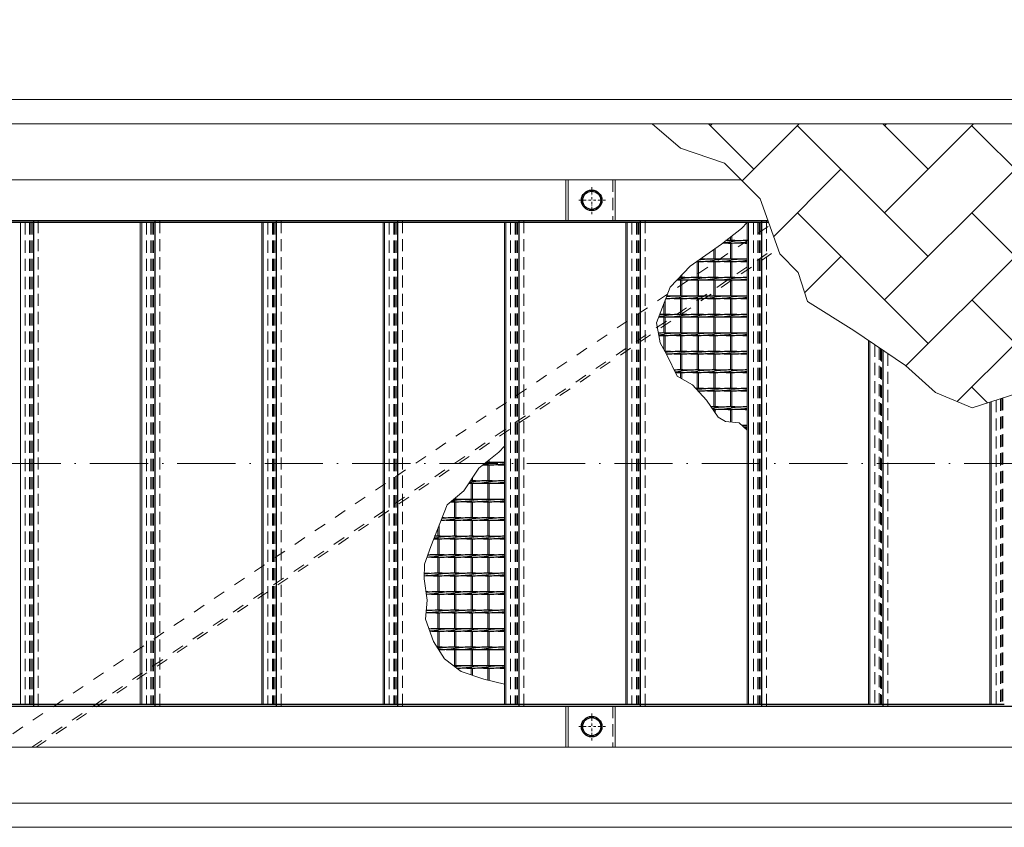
# Model space of a CAD drawing. Header units: millimetres. Extents: x -6178 to 46156, y -8419 to 8560.
# Tile 38 of 256: x 2901 to 4929, y -2755 to -1091. Entities that reach past the tile are written whole.
import ezdxf

# ---------------------------------------------------------------- set-up
doc = ezdxf.new("R2010")
doc.units = ezdxf.units.MM
for name, pattern in [('ACAD_ISO02W100', [15, 12, -3]), ('ACAD_ISO10W100', [18, 12, -3, 0, -3]), ('DASHDOT', [1, 0.5, -0.25, 0, -0.25]), ('HIDDEN', [0.375, 0.25, -0.125]), ('JIS_02_1.0', [2, 1, -1])]:
    doc.linetypes.add(name, pattern=pattern)
for name, color, linetype, lineweight in [('Aussteifung', 7, 'ACAD_ISO02W100', 15), ('Betonfundamente', 7, 'Continuous', 18), ('Geländer', 7, 'Continuous', 25), ('Pflaster-Gehweg', 7, 'Continuous', 15), ('Stufen&Podest', 7, 'Continuous', 9), ('Tragegurt', 7, 'Continuous', 20)]:
    doc.layers.add(name, color=color, linetype=linetype, lineweight=lineweight)
doc.layers.add('Beschriftung', color=7, linetype='Continuous')
doc.styles.add('LBB3.5M1000', font='isocp.shx', dxfattribs={"height": 3.5})

msp = doc.modelspace()

# ---------------------------------------------------------------- hatches: boundary and pattern name
at = {"layer": 'Pflaster-Gehweg'}
h = msp.add_hatch(dxfattribs=at)
h.set_pattern_fill('AR-HBONE', color=256, scale=1.25, style=0)
h.set_pattern_definition([(45, (-183543.58, 16471.67), (2e-14, 179.60512), [381, -127]), (135, (-183453.78, 16561.47), (2e-14, 179.60512), [381, -127])])
h.paths.add_polyline_path([(5307.55895, -1351.17273), (5282.2968, -1440.5187), (5228.94056, -1532.93442), (5228.94056, -1609.49922), (5208.85288, -1653.69406), (5143.41606, -1739.78949), (5078.64669, -1785.17315), (5018.55155, -1817.87598), (4978.48821, -1853.24857), (4863.37545, -1890.84846), (4787.92247, -1858.81307), (4725.8242, -1803.41832), (4619.43367, -1731.44922), (4523.80304, -1671.70866), (4505.01852, -1611.96793), (4466.60573, -1573.55514), (4426.46486, -1460.05608), (4353.05085, -1386.64207), (4262.16657, -1355.31554), (4203.84314, -1305.40053), (5313.38872, -1305.40053)], flags=0)

# ---------------------------------------------------------------- linework, layer by layer
at = {"linetype": 'ACAD_ISO10W100', "lineweight": 18, "ltscale": 10}
msp.add_line((7127.74035, -2005.40053), (-5297.4259, -2005.40053), dxfattribs=at)
at = {"layer": 'Aussteifung', "linetype": 'JIS_02_1.0', "lineweight": 18, "ltscale": 25}
for p, q in [((2845.19306, -2590.40053), (4445.91403, -1515.04898)), ((2925.88998, -2590.40053), (4461.4061, -1558.85308)), ((2934.85631, -2590.40053), (4463.12744, -1563.72021))]:
    msp.add_line(p, q, dxfattribs=at)
at = {"layer": 'Aussteifung'}
msp.add_line((2845.19306, -2590.40053), (2934.85631, -2590.40053), dxfattribs=at)
at = {"layer": 'Betonfundamente', "linetype": 'HIDDEN', "lineweight": 9, "ltscale": 100}
for p, q in [((2912.38052, -1508.40053), (2912.38052, -2502.40053)), ((2921.47304, -1508.40053), (2921.47304, -2502.40053)), ((2924.07112, -1508.40053), (2924.07112, -2502.40053)), ((2926.38052, -1508.40053), (2926.38052, -2502.40053)), ((2939.38052, -1505.40053), (2939.38052, -2505.40053)), ((3162.38052, -1508.40053), (3162.38052, -2502.40053)), ((3171.47304, -1508.40053), (3171.47304, -2502.40053)), ((3174.07112, -1508.40053), (3174.07112, -2502.40053)), ((3176.38052, -1508.40053), (3176.38052, -2502.40053)), ((3189.38052, -1505.40053), (3189.38052, -2505.40053)), ((3412.38052, -1508.40053), (3412.38052, -2502.40053)), ((3421.47304, -1508.40053), (3421.47304, -2502.40053)), ((3424.07112, -1508.40053), (3424.07112, -2502.40053)), ((3426.38052, -1508.40053), (3426.38052, -2502.40053)), ((3439.38052, -1505.40053), (3439.38052, -2505.40053)), ((3662.38052, -1508.40053), (3662.38052, -2502.40053)), ((3671.47304, -1508.40053), (3671.47304, -2502.40053)), ((3674.07112, -1508.40053), (3674.07112, -2502.40053)), ((3676.38052, -1508.40053), (3676.38052, -2502.40053)), ((3689.38052, -1505.40053), (3689.38052, -2505.40053)), ((3912.38052, -1508.40053), (3912.38052, -2502.40053)), ((3921.47304, -1508.40053), (3921.47304, -2502.40053)), ((3924.07112, -1508.40053), (3924.07112, -2502.40053)), ((3926.38052, -1508.40053), (3926.38052, -2502.40053)), ((3939.38052, -1505.40053), (3939.38052, -2505.40053)), ((4162.38052, -1508.40053), (4162.38052, -2502.40053)), ((4171.47304, -1508.40053), (4171.47304, -2502.40053)), ((4174.07112, -1508.40053), (4174.07112, -2502.40053)), ((4176.38052, -1508.40053), (4176.38052, -2502.40053)), ((4189.38052, -1505.40053), (4189.38052, -2505.40053)), ((4412.38052, -1508.40053), (4412.38052, -2502.40053)), ((4421.47304, -1508.40053), (4421.47304, -2502.40053)), ((4424.07112, -1508.40053), (4424.07112, -2502.40053)), ((4426.38052, -1508.40053), (4426.38052, -2502.40053)), ((4439.38052, -1505.40053), (4439.38052, -2505.40053)), ((4662.38052, -1760.50111), (4662.38052, -2502.40053)), ((4671.47304, -1766.65185), (4671.47304, -2502.40053)), ((4674.07112, -1768.40935), (4674.07112, -2502.40053)), ((4676.38052, -1769.97157), (4676.38052, -2502.40053)), ((4689.38052, -1778.76557), (4689.38052, -2505.40053)), ((4912.38052, -1874.84168), (4912.38052, -2502.40053)), ((4921.47304, -1871.87174), (4921.47304, -2502.40053)), ((4924.07112, -1871.02311), (4924.07112, -2502.40053)), ((4926.38052, -1870.26878), (4926.38052, -2502.40053))]:
    msp.add_line(p, q, dxfattribs=at)
at = {"layer": 'Geländer', "lineweight": 9}
for p, q in [((4025.96909, -1420.40053), (4025.96909, -1505.40053)), ((4030.96665, -1420.40053), (4030.96665, -1505.40053)), ((4127.79439, -1420.40053), (4127.79439, -1505.40053)), ((4025.96909, -2505.40053), (4025.96909, -2590.40053)), ((4030.96665, -2505.40053), (4030.96665, -2590.40053)), ((4127.79439, -2505.40053), (4127.79439, -2590.40053))]:
    msp.add_line(p, q, dxfattribs=at)
at = {"layer": 'Geländer', "linetype": 'DASHDOT', "lineweight": 9, "ltscale": 10}
for p, q in [((4079.38052, -1491.55799), (4079.38052, -1434.24307)), ((4108.03798, -1462.90053), (4050.72306, -1462.90053)), ((4079.38052, -2576.55799), (4079.38052, -2519.24307)), ((4108.03798, -2547.90053), (4050.72306, -2547.90053))]:
    msp.add_line(p, q, dxfattribs=at)
at = {"layer": 'Geländer', "linetype": 'HIDDEN', "lineweight": 9, "ltscale": 100}
for p, q in [((4122.79682, -1420.40053), (4122.79682, -1505.40053)), ((4122.79682, -2505.40053), (4122.79682, -2590.40053))]:
    msp.add_line(p, q, dxfattribs=at)
at = {"layer": 'Geländer'}
for centre, radius in [((4079.38052, -1462.90053), 21.2), ((4079.38052, -1462.90053), 18.6), ((4079.38052, -2547.90053), 21.2), ((4079.38052, -2547.90053), 18.6)]:
    msp.add_circle(centre, radius, dxfattribs=at)
at = {"layer": 'Pflaster-Gehweg'}
for p, q in [((6299.78679, -1255.40053), (2304.38052, -1255.40053)), ((6299.78679, -1305.40053), (2304.38052, -1305.40053)), ((6299.78679, -2705.40053), (2304.38052, -2705.40053)), ((6299.78679, -2755.40053), (2304.38052, -2755.40053))]:
    msp.add_line(p, q, dxfattribs=at)
at = {"layer": 'Pflaster-Gehweg', "lineweight": 9}
msp.add_lwpolyline([(5313.38872, -1305.40053), (5307.55895, -1351.17273), (5282.2968, -1440.5187), (5228.94056, -1532.93442), (5228.94056, -1609.49922), (5208.85288, -1653.69406), (5143.41606, -1739.78949), (5078.64669, -1785.17315), (5018.55155, -1817.87598), (4978.48821, -1853.24857), (4863.37545, -1890.84846), (4787.92247, -1858.81307), (4725.8242, -1803.41832), (4619.43367, -1731.44922), (4523.80304, -1671.70866), (4505.01852, -1611.96793), (4466.60573, -1573.55514), (4426.46486, -1460.05608), (4353.05085, -1386.64207), (4262.16657, -1355.31554), (4203.84314, -1305.40053)], dxfattribs=at)
at = {"layer": 'Stufen&Podest', "lineweight": 30}
for p, q in [((4442.50169, -1505.40053), (1369.17961, -1505.40053)), ((2929.38052, -1508.40053), (1389.38052, -1508.40053)), ((2929.38052, -1505.40053), (2929.38052, -2505.40053)), ((3179.38052, -1508.40053), (2929.38052, -1508.40053)), ((3179.38052, -1505.40053), (3179.38052, -2505.40053)), ((3429.38052, -1508.40053), (3179.38052, -1508.40053)), ((3429.38052, -1505.40053), (3429.38052, -2505.40053)), ((3679.38052, -1508.40053), (3429.38052, -1508.40053)), ((3679.38052, -1505.40053), (3679.38052, -2505.40053)), ((3929.38052, -1508.40053), (3679.38052, -1508.40053)), ((3929.38052, -1505.40053), (3929.38052, -2505.40053)), ((4179.38052, -1508.40053), (3929.38052, -1508.40053)), ((4179.38052, -1505.40053), (4179.38052, -2505.40053)), ((4429.38052, -1508.40053), (4179.38052, -1508.40053)), ((4429.38052, -1505.40053), (4429.38052, -2505.40053)), ((4443.56269, -1508.40053), (4429.38052, -1508.40053)), ((4679.38052, -1772.00096), (4679.38052, -2505.40053)), ((-2734.25391, -2505.40053), (6679.38052, -2505.40053)), ((2929.38052, -2502.40053), (1389.38052, -2502.40053)), ((2929.38052, -2502.40053), (2912.38052, -2502.40053)), ((3179.38052, -2502.40053), (2929.38052, -2502.40053)), ((3429.38052, -2502.40053), (3179.38052, -2502.40053)), ((3679.38052, -2502.40053), (3429.38052, -2502.40053)), ((3929.38052, -2502.40053), (3679.38052, -2502.40053)), ((4179.38052, -2502.40053), (3929.38052, -2502.40053)), ((4429.38052, -2502.40053), (4179.38052, -2502.40053)), ((4679.38052, -2502.40053), (4429.38052, -2502.40053)), ((4929.38052, -2502.40053), (4679.38052, -2502.40053))]:
    msp.add_line(p, q, dxfattribs=at)
at = {"layer": 'Stufen&Podest'}
for p, q in [((2902.48052, -1508.40053), (2902.48052, -2502.40053)), ((4227.98052, -1675.83065), (4227.98052, -1698.34689)), ((4230.98052, -1668.1143), (4230.98052, -1698.33517)), ((4227.98052, -1703.34689), (4227.98052, -1736.44689)), ((4230.98052, -1703.35862), (4230.98052, -1736.43517)), ((4227.98052, -1741.44689), (4227.98052, -1770.38007)), ((4230.98052, -1741.45862), (4230.98052, -1774.53517))]:
    msp.add_line(p, q, dxfattribs=at)
at = {"layer": 'Stufen&Podest', "linetype": 'HIDDEN', "ltscale": 10}
for p, q in [((2929.38052, -1508.40053), (2912.38052, -1508.40053)), ((3179.38052, -1508.40053), (3162.38052, -1508.40053)), ((3429.38052, -1508.40053), (3412.38052, -1508.40053)), ((3679.38052, -1508.40053), (3662.38052, -1508.40053)), ((3929.38052, -1508.40053), (3912.38052, -1508.40053)), ((4179.38052, -1508.40053), (4162.38052, -1508.40053)), ((4429.38052, -1508.40053), (4412.38052, -1508.40053)), ((3179.38052, -2502.40053), (3162.38052, -2502.40053)), ((3429.38052, -2502.40053), (3412.38052, -2502.40053)), ((3679.38052, -2502.40053), (3662.38052, -2502.40053)), ((3929.38052, -2502.40053), (3912.38052, -2502.40053)), ((4179.38052, -2502.40053), (4162.38052, -2502.40053)), ((4429.38052, -2502.40053), (4412.38052, -2502.40053)), ((4679.38052, -2502.40053), (4662.38052, -2502.40053)), ((4929.38052, -2502.40053), (4912.38052, -2502.40053))]:
    msp.add_line(p, q, dxfattribs=at)
at = {"layer": 'Stufen&Podest', "lineweight": 20}
for p, q in [((3149.48052, -1508.40053), (3149.48052, -2502.40053)), ((3152.48052, -1508.40053), (3152.48052, -2502.40053)), ((3399.48052, -1508.40053), (3399.48052, -2502.40053)), ((3402.48052, -1508.40053), (3402.48052, -2502.40053)), ((3649.48052, -1508.40053), (3649.48052, -2502.40053)), ((3652.48052, -1508.40053), (3652.48052, -2502.40053)), ((3899.48052, -1508.40053), (3899.48052, -2502.40053)), ((3902.48052, -1508.40053), (3902.48052, -2502.40053)), ((4149.48052, -1508.40053), (4149.48052, -2502.40053)), ((4152.48052, -1508.40053), (4152.48052, -2502.40053)), ((4399.48052, -1508.40053), (4399.48052, -2502.40053)), ((4402.48052, -1508.40053), (4402.48052, -2502.40053)), ((4365.18052, -1538.64094), (4365.18052, -1545.94689)), ((4368.18052, -1536.27844), (4368.18052, -1545.93517)), ((4365.18052, -1550.94689), (4365.18052, -1584.04689)), ((4368.18052, -1550.95862), (4368.18052, -1584.03517)), ((4330.88052, -1564.38329), (4330.88052, -1584.04689)), ((4333.88052, -1562.2635), (4333.88052, -1584.03517)), ((4296.58052, -1589.04689), (4296.58052, -1622.14689)), ((4299.58052, -1589.05862), (4299.58052, -1622.13517)), ((4330.88052, -1589.04689), (4330.88052, -1622.14689)), ((4333.88052, -1589.05862), (4333.88052, -1622.13517)), ((4365.18052, -1589.04689), (4365.18052, -1622.14689)), ((4368.18052, -1589.05862), (4368.18052, -1622.13517)), ((4262.28052, -1619.84473), (4262.28052, -1622.14689)), ((4265.28052, -1616.68111), (4265.28052, -1622.13517)), ((4262.28052, -1627.14689), (4262.28052, -1660.24689)), ((4265.28052, -1627.15862), (4265.28052, -1660.23517)), ((4296.58052, -1627.14689), (4296.58052, -1660.24689)), ((4299.58052, -1627.15862), (4299.58052, -1660.23517)), ((4330.88052, -1627.14689), (4330.88052, -1660.24689)), ((4333.88052, -1627.15862), (4333.88052, -1660.23517)), ((4365.18052, -1627.14689), (4365.18052, -1660.24689)), ((4368.18052, -1627.15862), (4368.18052, -1660.23517)), ((4262.28052, -1665.24689), (4262.28052, -1698.34689)), ((4265.28052, -1665.25862), (4265.28052, -1698.33517)), ((4296.58052, -1665.24689), (4296.58052, -1698.34689)), ((4299.58052, -1665.25862), (4299.58052, -1698.33517)), ((4330.88052, -1665.24689), (4330.88052, -1698.34689)), ((4333.88052, -1665.25862), (4333.88052, -1698.33517)), ((4365.18052, -1665.24689), (4365.18052, -1698.34689)), ((4368.18052, -1665.25862), (4368.18052, -1698.33517)), ((4262.28052, -1703.34689), (4262.28052, -1736.44689)), ((4265.28052, -1703.35862), (4265.28052, -1736.43517)), ((4296.58052, -1703.34689), (4296.58052, -1736.44689)), ((4299.58052, -1703.35862), (4299.58052, -1736.43517)), ((4330.88052, -1703.34689), (4330.88052, -1736.44689)), ((4333.88052, -1703.35862), (4333.88052, -1736.43517)), ((4365.18052, -1703.34689), (4365.18052, -1736.44689)), ((4368.18052, -1703.35862), (4368.18052, -1736.43517)), ((4262.28052, -1741.44689), (4262.28052, -1774.54689)), ((4265.28052, -1741.45862), (4265.28052, -1774.53517)), ((4296.58052, -1741.44689), (4296.58052, -1774.54689)), ((4299.58052, -1741.45862), (4299.58052, -1774.53517)), ((4330.88052, -1741.44689), (4330.88052, -1774.54689)), ((4333.88052, -1741.45862), (4333.88052, -1774.53517)), ((4365.18052, -1741.44689), (4365.18052, -1774.54689)), ((4368.18052, -1741.45862), (4368.18052, -1774.53517)), ((4649.48052, -1751.77476), (4649.48052, -2502.40053)), ((4652.48052, -1753.80414), (4652.48052, -2502.40053)), ((4262.28052, -1779.54689), (4262.28052, -1812.64689)), ((4265.28052, -1779.55862), (4265.28052, -1812.63517)), ((4296.58052, -1779.54689), (4296.58052, -1812.64689)), ((4299.58052, -1779.55862), (4299.58052, -1812.63517)), ((4330.88052, -1779.54689), (4330.88052, -1812.64689)), ((4333.88052, -1779.55862), (4333.88052, -1812.63517)), ((4365.18052, -1779.54689), (4365.18052, -1812.64689)), ((4368.18052, -1779.55862), (4368.18052, -1812.63517)), ((4262.28052, -1817.64689), (4262.28052, -1829.23994)), ((4265.28052, -1817.65862), (4265.28052, -1830.92779)), ((4296.58052, -1817.64689), (4296.58052, -1850.74689)), ((4299.58052, -1817.65862), (4299.58052, -1850.73517)), ((4330.88052, -1817.64689), (4330.88052, -1850.74689)), ((4333.88052, -1817.65862), (4333.88052, -1850.73517)), ((4365.18052, -1817.64689), (4365.18052, -1850.74689)), ((4368.18052, -1817.65862), (4368.18052, -1850.73517)), ((4299.58052, -1855.75862), (4299.58052, -1856.60859)), ((4330.88052, -1855.74689), (4330.88052, -1888.84689)), ((4333.88052, -1855.75862), (4333.88052, -1888.83517)), ((4365.18052, -1855.74689), (4365.18052, -1888.84689)), ((4368.18052, -1855.75862), (4368.18052, -1888.83517)), ((4899.48052, -1879.05527), (4899.48052, -2502.40053)), ((4902.48052, -1878.07537), (4902.48052, -2502.40053)), ((4330.88052, -1893.84689), (4330.88052, -1896.33686)), ((4333.88052, -1893.85862), (4333.88052, -1900.7753)), ((4365.18052, -1893.84689), (4365.18052, -1919.75957)), ((4368.18052, -1893.85862), (4368.18052, -1920.06044)), ((3865.18052, -2000.27558), (3865.18052, -2003.14689)), ((3868.18052, -1997.91308), (3868.18052, -2003.13517)), ((3865.18052, -2008.14689), (3865.18052, -2041.24689)), ((3868.18052, -2008.15862), (3868.18052, -2041.23517)), ((3830.88052, -2038.93064), (3830.88052, -2041.24689)), ((3830.88052, -2046.24689), (3830.88052, -2079.34689)), ((3833.88052, -2034.34098), (3833.88052, -2041.23517)), ((3833.88052, -2046.25862), (3833.88052, -2079.33517)), ((3865.18052, -2046.24689), (3865.18052, -2079.34689)), ((3868.18052, -2046.25862), (3868.18052, -2079.33517)), ((3796.58052, -2077.99928), (3796.58052, -2079.34689)), ((3796.58052, -2084.34689), (3796.58052, -2117.44689)), ((3799.58052, -2075.49138), (3799.58052, -2079.33517)), ((3799.58052, -2084.35862), (3799.58052, -2117.43517)), ((3830.88052, -2084.34689), (3830.88052, -2117.44689)), ((3833.88052, -2084.35862), (3833.88052, -2117.43517)), ((3865.18052, -2084.34689), (3865.18052, -2117.44689)), ((3868.18052, -2084.35862), (3868.18052, -2117.43517)), ((3796.58052, -2122.44689), (3796.58052, -2155.54689)), ((3799.58052, -2122.45862), (3799.58052, -2155.53517)), ((3830.88052, -2122.44689), (3830.88052, -2155.54689)), ((3833.88052, -2122.45862), (3833.88052, -2155.53517)), ((3865.18052, -2122.44689), (3865.18052, -2155.54689)), ((3868.18052, -2122.45862), (3868.18052, -2155.53517)), ((3762.28052, -2139.27934), (3762.28052, -2155.54689)), ((3765.28052, -2131.67689), (3765.28052, -2155.53517)), ((3762.28052, -2160.54689), (3762.28052, -2193.64689)), ((3765.28052, -2160.55862), (3765.28052, -2193.63517)), ((3796.58052, -2160.54689), (3796.58052, -2193.64689)), ((3799.58052, -2160.55862), (3799.58052, -2193.63517)), ((3830.88052, -2160.54689), (3830.88052, -2193.64689)), ((3833.88052, -2160.55862), (3833.88052, -2193.63517)), ((3865.18052, -2160.54689), (3865.18052, -2193.64689)), ((3868.18052, -2160.55862), (3868.18052, -2193.63517)), ((3762.28052, -2198.64689), (3762.28052, -2231.74689)), ((3765.28052, -2198.65862), (3765.28052, -2231.73517)), ((3796.58052, -2198.64689), (3796.58052, -2231.74689)), ((3799.58052, -2198.65862), (3799.58052, -2231.73517)), ((3830.88052, -2198.64689), (3830.88052, -2231.74689)), ((3833.88052, -2198.65862), (3833.88052, -2231.73517)), ((3865.18052, -2198.64689), (3865.18052, -2231.74689)), ((3868.18052, -2198.65862), (3868.18052, -2231.73517)), ((3762.28052, -2236.74689), (3762.28052, -2269.84689)), ((3765.28052, -2236.75862), (3765.28052, -2269.83517)), ((3796.58052, -2236.74689), (3796.58052, -2269.84689)), ((3799.58052, -2236.75862), (3799.58052, -2269.83517)), ((3830.88052, -2236.74689), (3830.88052, -2269.84689)), ((3833.88052, -2236.75862), (3833.88052, -2269.83517)), ((3865.18052, -2236.74689), (3865.18052, -2269.84689)), ((3868.18052, -2236.75862), (3868.18052, -2269.83517)), ((3762.28052, -2274.84689), (3762.28052, -2307.94689)), ((3765.28052, -2274.85862), (3765.28052, -2307.93517)), ((3796.58052, -2274.84689), (3796.58052, -2307.94689)), ((3799.58052, -2274.85862), (3799.58052, -2307.93517)), ((3830.88052, -2274.84689), (3830.88052, -2307.94689)), ((3833.88052, -2274.85862), (3833.88052, -2307.93517)), ((3865.18052, -2274.84689), (3865.18052, -2307.94689)), ((3868.18052, -2274.85862), (3868.18052, -2307.93517)), ((3762.28052, -2312.94689), (3762.28052, -2346.04689)), ((3765.28052, -2312.95862), (3765.28052, -2346.03517)), ((3796.58052, -2312.94689), (3796.58052, -2346.04689)), ((3799.58052, -2312.95862), (3799.58052, -2346.03517)), ((3830.88052, -2312.94689), (3830.88052, -2346.04689)), ((3833.88052, -2312.95862), (3833.88052, -2346.03517)), ((3865.18052, -2312.94689), (3865.18052, -2346.04689)), ((3868.18052, -2312.95862), (3868.18052, -2346.03517)), ((3762.28052, -2351.04689), (3762.28052, -2384.14689)), ((3765.28052, -2351.05862), (3765.28052, -2384.13517)), ((3796.58052, -2351.04689), (3796.58052, -2384.14689)), ((3799.58052, -2351.05862), (3799.58052, -2384.13517)), ((3830.88052, -2351.04689), (3830.88052, -2384.14689)), ((3833.88052, -2351.05862), (3833.88052, -2384.13517)), ((3865.18052, -2351.04689), (3865.18052, -2384.14689)), ((3868.18052, -2351.05862), (3868.18052, -2384.13517)), ((3765.28052, -2389.15862), (3765.28052, -2390.89606)), ((3796.58052, -2389.14689), (3796.58052, -2422.24689)), ((3799.58052, -2389.15862), (3799.58052, -2422.23517)), ((3830.88052, -2389.14689), (3830.88052, -2422.24689)), ((3833.88052, -2389.15862), (3833.88052, -2422.23517)), ((3865.18052, -2389.14689), (3865.18052, -2422.24689)), ((3868.18052, -2389.15862), (3868.18052, -2422.23517)), ((3830.88052, -2427.24689), (3830.88052, -2441.15592)), ((3833.88052, -2427.25862), (3833.88052, -2442.15544)), ((3865.18052, -2427.24689), (3865.18052, -2451.88275)), ((3868.18052, -2427.25862), (3868.18052, -2452.62203))]:
    msp.add_line(p, q, dxfattribs=at)
at = {"layer": 'Stufen&Podest'}
for points in [[(4399.48052, -1936.71077), (4383.04594, -1921.55132), (4355.26854, -1918.76548), (4340.02404, -1909.86451), (4316.15925, -1874.55704), (4287.30555, -1843.31947), (4255.45558, -1825.4001), (4234.26734, -1781.56), (4220.19326, -1756.5319), (4212.60029, -1715.39038), (4241.03766, -1642.24617), (4282.36685, -1598.66289), (4346.56481, -1553.30082), (4387.8682, -1520.77439), (4399.48052, -1508.40053)], [(3899.48052, -2460.33517), (3857.0994, -2449.89135), (3810.32017, -2434.30575), (3776.07108, -2408.42241), (3753.79533, -2372.24148), (3736.99078, -2326.43058), (3740.67723, -2287.03474), (3734.26734, -2243.19463), (3735.10254, -2213.13663), (3747.63269, -2176.39911), (3781.48128, -2090.62177), (3815.90047, -2061.84841), (3846.56481, -2014.93545), (3887.8682, -1982.40902), (3899.48052, -1970.03517)]]:
    msp.add_lwpolyline(points, dxfattribs=at)
at = {"layer": 'Stufen&Podest', "lineweight": 30}
for centre, start, end in [((4362.87952, -1345.95691), 266.41505531, 270.49720247), ((4333.18152, -1345.96863), 274.83634608, 279.41143824), ((4362.87952, -1750.91343), 89.21089456, 91.98525095), ((4367.48152, -1345.96863), 269.21089461, 278.98056321), ((4367.48152, -1750.92516), 85.86862901, 90.4972021), ((4397.17952, -1750.91343), 89.35684827, 98.55019958), ((4397.17952, -1345.95691), 265.86862902, 270.64315173), ((4294.27952, -1384.05691), 270.47643631, 270.64315173), ((4298.88152, -1384.06863), 269.21089483, 279.41143824), ((4328.57952, -1789.01343), 89.21089462, 97.92498691), ((4298.88152, -1789.02516), 85.86862888, 88.84563206), ((4328.57952, -1384.05691), 265.86862913, 270.64315173), ((4333.18152, -1384.06863), 269.21089468, 279.41143824), ((4333.18152, -1789.02516), 85.868629, 90.49720216), ((4362.87952, -1789.01343), 89.21089456, 98.55019958), ((4362.87952, -1384.05691), 265.8686291, 270.49720247), ((4367.48152, -1384.06863), 269.21089461, 278.98056321), ((4367.48152, -1789.02516), 85.86862901, 90.4972021), ((4397.17952, -1789.01343), 89.35684827, 98.55019958), ((4397.17952, -1384.05691), 265.86862902, 270.64315173), ((4259.97952, -1827.11343), 89.21089473, 89.96052965), ((4264.58152, -1827.12516), 85.86862885, 90.49720197), ((4294.27952, -1827.11343), 89.21089472, 98.55019958), ((4298.88152, -1827.12516), 85.86862888, 90.49720201), ((4328.57952, -1827.11343), 89.21089462, 98.55019958), ((4333.18152, -1827.12516), 85.868629, 90.49720216), ((4362.87952, -1827.11343), 89.21089456, 98.55019958), ((4367.48152, -1827.12516), 85.86862901, 90.4972021), ((4397.17952, -1827.11343), 89.35684827, 98.55019958), ((4259.97952, -1422.15691), 268.7208316, 270.64315173), ((4230.28152, -1422.16863), 277.4898715, 279.41143824), ((4264.58152, -1422.16863), 269.21089474, 279.41143824), ((4294.27952, -1422.15691), 265.86862907, 270.64315173), ((4298.88152, -1422.16863), 269.21089483, 279.41143824), ((4328.57952, -1422.15691), 265.86862913, 270.64315173), ((4333.18152, -1422.16863), 269.21089468, 279.41143824), ((4362.87952, -1422.15691), 265.8686291, 270.49720247), ((4367.48152, -1422.16863), 269.21089461, 278.98056321), ((4397.17952, -1422.15691), 265.86862902, 270.64315173), ((4230.28152, -1460.26863), 270.50643809, 279.41143824), ((4259.97952, -1865.21343), 89.21089473, 97.45716224), ((4230.28152, -1865.22516), 85.86862891, 88.95196547), ((4264.58152, -1460.26863), 269.21089474, 279.41143824), ((4264.58152, -1865.22516), 85.86862885, 90.49720197), ((4294.27952, -1865.21343), 89.21089472, 98.55019958), ((4298.88152, -1460.26863), 269.21089483, 279.41143824), ((4298.88152, -1865.22516), 85.86862888, 90.49720201), ((4328.57952, -1865.21343), 89.21089462, 98.55019958), ((4333.18152, -1460.26863), 269.21089468, 279.41143824), ((4333.18152, -1865.22516), 85.868629, 90.49720216), ((4362.87952, -1865.21343), 89.21089456, 98.55019958), ((4367.48152, -1460.26863), 269.21089461, 278.98056321), ((4367.48152, -1865.22516), 85.86862901, 90.4972021), ((4397.17952, -1865.21343), 89.35684827, 98.55019958), ((4259.97952, -1460.25691), 265.86862909, 270.64315173), ((4294.27952, -1460.25691), 265.86862907, 270.64315173), ((4328.57952, -1460.25691), 265.86862913, 270.64315173), ((4362.87952, -1460.25691), 265.8686291, 270.49720247), ((4397.17952, -1460.25691), 265.86862902, 270.64315173), ((4225.67952, -1498.35691), 267.67066962, 270.64315173), ((4195.98152, -1498.36863), 276.08947946, 279.41143824), ((4225.67952, -1903.31343), 89.2108945, 91.81239994), ((4230.28152, -1498.36863), 269.21089474, 279.41143824), ((4230.28152, -1903.32516), 85.86862891, 90.49720181), ((4259.97952, -1903.31343), 89.21089473, 98.55019958), ((4259.97952, -1498.35691), 265.86862909, 270.64315173), ((4264.58152, -1498.36863), 269.21089474, 279.41143824), ((4264.58152, -1903.32516), 85.86862885, 90.49720197), ((4294.27952, -1903.31343), 89.21089472, 98.55019958), ((4294.27952, -1498.35691), 265.86862907, 270.64315173), ((4298.88152, -1498.36863), 269.21089483, 279.41143824), ((4298.88152, -1903.32516), 85.86862888, 90.49720201), ((4328.57952, -1903.31343), 89.21089462, 98.55019958), ((4328.57952, -1498.35691), 265.86862913, 270.64315173), ((4333.18152, -1498.36863), 269.21089468, 279.41143824), ((4333.18152, -1903.32516), 85.868629, 90.49720216), ((4362.87952, -1903.31343), 89.21089456, 98.55019958), ((4362.87952, -1498.35691), 265.8686291, 270.49720247), ((4367.48152, -1498.36863), 269.21089461, 278.98056321), ((4367.48152, -1903.32516), 85.86862901, 90.4972021), ((4397.17952, -1903.31343), 89.35684827, 98.55019958), ((4397.17952, -1498.35691), 265.86862902, 270.64315173), ((4225.67952, -1941.41343), 89.2108945, 92.56106514), ((4195.98152, -1536.46863), 275.9435931, 279.41143824), ((4225.67952, -1536.45691), 267.67917217, 270.64315173), ((4230.28152, -1536.46863), 269.21089474, 279.41143824), ((4230.28152, -1941.42516), 85.86862891, 90.49720181), ((4259.97952, -1941.41343), 89.21089473, 98.55019958), ((4259.97952, -1536.45691), 265.86862909, 270.64315173), ((4264.58152, -1536.46863), 269.21089474, 279.41143824), ((4264.58152, -1941.42516), 85.86862885, 90.49720197), ((4294.27952, -1941.41343), 89.21089472, 98.55019958), ((4294.27952, -1536.45691), 265.86862907, 270.64315173), ((4298.88152, -1536.46863), 269.21089483, 279.41143824), ((4298.88152, -1941.42516), 85.86862888, 90.49720201), ((4328.57952, -1941.41343), 89.21089462, 98.55019958), ((4328.57952, -1536.45691), 265.86862913, 270.64315173), ((4333.18152, -1536.46863), 269.21089468, 279.41143824), ((4333.18152, -1941.42516), 85.868629, 90.49720216), ((4362.87952, -1941.41343), 89.21089456, 98.55019958), ((4362.87952, -1536.45691), 265.8686291, 270.49720247), ((4367.48152, -1536.46863), 269.21089461, 278.98056321), ((4367.48152, -1941.42516), 85.86862901, 90.4972021), ((4397.17952, -1941.41343), 89.35684827, 98.55019958), ((4397.17952, -1536.45691), 265.86862902, 270.64315173), ((4230.28152, -1979.52516), 85.86862891, 89.99025296), ((4259.97952, -1979.51343), 89.21089473, 98.00487406), ((4230.28152, -1574.56863), 270.79658597, 279.41143824), ((4259.97952, -1574.55691), 265.86862909, 270.64315173), ((4264.58152, -1574.56863), 269.21089474, 279.41143824), ((4264.58152, -1979.52516), 85.86862885, 90.49720197), ((4294.27952, -1979.51343), 89.21089472, 98.55019958), ((4294.27952, -1574.55691), 265.86862907, 270.64315173), ((4298.88152, -1574.56863), 269.21089483, 279.41143824), ((4298.88152, -1979.52516), 85.86862888, 90.49720201), ((4328.57952, -1979.51343), 89.21089462, 98.55019958), ((4328.57952, -1574.55691), 265.86862913, 270.64315173), ((4333.18152, -1574.56863), 269.21089468, 279.41143824), ((4333.18152, -1979.52516), 85.868629, 90.49720216), ((4362.87952, -1979.51343), 89.21089456, 98.55019958), ((4362.87952, -1574.55691), 265.8686291, 270.49720247), ((4367.48152, -1574.56863), 269.21089461, 278.98056321), ((4367.48152, -1979.52516), 85.86862901, 90.4972021), ((4397.17952, -1979.51343), 89.35684827, 98.55019958), ((4397.17952, -1574.55691), 265.86862902, 270.64315173), ((4259.97952, -2017.61343), 89.21089473, 92.95505553), ((4230.28152, -1612.66863), 275.85630215, 279.41143824), ((4259.97952, -1612.65691), 267.66470782, 270.64315173), ((4264.58152, -1612.66863), 269.21089474, 279.41143824), ((4264.58152, -2017.62516), 85.86862885, 90.49720197), ((4294.27952, -2017.61343), 89.21089472, 98.55019958), ((4294.27952, -1612.65691), 265.86862907, 270.64315173), ((4298.88152, -1612.66863), 269.21089483, 279.41143824), ((4298.88152, -2017.62516), 85.86862888, 90.49720201), ((4328.57952, -2017.61343), 89.21089462, 98.55019958), ((4328.57952, -1612.65691), 265.86862913, 270.64315173), ((4333.18152, -1612.66863), 269.21089468, 279.41143824), ((4333.18152, -2017.62516), 85.868629, 90.49720216), ((4362.87952, -2017.61343), 89.21089456, 98.55019958), ((4362.87952, -1612.65691), 265.8686291, 270.49720247), ((4367.48152, -1612.66863), 269.21089461, 278.98056321), ((4367.48152, -2017.62516), 85.86862901, 90.4972021), ((4397.17952, -2017.61343), 89.35684827, 98.55019958), ((4397.17952, -1612.65691), 265.86862902, 270.64315173), ((4294.27952, -2055.71343), 89.21089472, 90.03803386), ((4264.58152, -1650.76863), 278.95459563, 279.41143824), ((4298.88152, -2055.72516), 85.86862888, 90.49720201), ((4328.57952, -2055.71343), 89.21089462, 98.55019958), ((4298.88152, -1650.76863), 269.97623657, 279.41143824), ((4328.57952, -1650.75691), 265.86862913, 270.64315173), ((4333.18152, -1650.76863), 269.21089468, 279.41143824), ((4333.18152, -2055.72516), 85.868629, 90.49720216), ((4362.87952, -2055.71343), 89.21089456, 98.55019958), ((4362.87952, -1650.75691), 265.8686291, 270.49720247), ((4367.48152, -1650.76863), 269.21089461, 278.98056321), ((4367.48152, -2055.72516), 85.86862901, 90.4972021), ((4397.17952, -2055.71343), 89.35684827, 98.55019958), ((4397.17952, -1650.75691), 265.86862902, 270.64315173), ((4328.57952, -2093.81343), 89.21089462, 90.77302057), ((4298.88152, -1688.86863), 278.11517726, 279.41143824), ((4328.57952, -1688.85691), 270.17278309, 270.64315173), ((4333.18152, -1688.86863), 269.21089468, 279.41143824), ((4333.18152, -2093.82516), 85.868629, 90.49720216), ((4362.87952, -2093.81343), 89.21089456, 98.55019958), ((4362.87952, -1688.85691), 265.8686291, 270.49720247), ((4367.48152, -1688.86863), 269.21089461, 278.98056321), ((4367.48152, -2093.82516), 85.86862901, 90.4972021), ((4397.17952, -2093.81343), 89.35684827, 98.55019958), ((4397.17952, -1688.85691), 265.86862902, 270.64315173), ((4397.17952, -2131.91343), 89.35684827, 92.27457434), ((4367.48152, -1726.96863), 277.05211422, 278.98056321), ((4397.17952, -1726.95691), 269.19380401, 270.64315173), ((3862.87952, -1803.15691), 267.89749664, 270.49720247), ((3833.18152, -1803.16863), 276.64993554, 279.41143824), ((3862.87952, -2208.11343), 89.21089456, 90.36872816), ((3867.48152, -1803.16863), 269.21089461, 278.98056321), ((3867.48152, -2208.12516), 85.86862901, 90.4972021), ((3897.17952, -2208.11343), 89.35684827, 98.55019958), ((3897.17952, -1803.15691), 265.86862902, 270.64315173), ((3828.57952, -1841.25691), 269.30897957, 270.64315173), ((3798.88152, -1841.26863), 277.99473863, 279.41143824), ((3828.57952, -2246.21343), 89.21089462, 89.77581645), ((3833.18152, -1841.26863), 269.21089468, 279.41143824), ((3833.18152, -2246.22516), 85.868629, 90.49720216), ((3862.87952, -2246.21343), 89.21089456, 98.55019958), ((3862.87952, -1841.25691), 265.8686291, 270.49720247), ((3867.48152, -1841.26863), 269.21089461, 278.98056321), ((3867.48152, -2246.22516), 85.86862901, 90.4972021), ((3897.17952, -2246.21343), 89.35684827, 98.55019958), ((3897.17952, -1841.25691), 265.86862902, 270.64315173), ((3794.27952, -1879.35691), 268.54245392, 270.64315173), ((3764.58152, -1879.36863), 277.41028476, 279.41143824), ((3794.27952, -2284.31343), 89.21089472, 89.79961267), ((3798.88152, -1879.36863), 269.21089483, 279.41143824), ((3798.88152, -2284.32516), 85.86862888, 90.49720201), ((3828.57952, -2284.31343), 89.21089462, 98.55019958), ((3828.57952, -1879.35691), 265.86862913, 270.64315173), ((3833.18152, -1879.36863), 269.21089468, 279.41143824), ((3833.18152, -2284.32516), 85.868629, 90.49720216), ((3862.87952, -2284.31343), 89.21089456, 98.55019958), ((3862.87952, -1879.35691), 265.8686291, 270.49720247), ((3867.48152, -1879.36863), 269.21089461, 278.98056321), ((3867.48152, -2284.32516), 85.86862901, 90.4972021), ((3897.17952, -2284.31343), 89.35684827, 98.55019958), ((3897.17952, -1879.35691), 265.86862902, 270.64315173), ((3764.58152, -1917.46863), 271.21716359, 279.41143824), ((3794.27952, -2322.41343), 89.21089472, 96.70293376), ((3764.58152, -2322.42516), 85.86862885, 88.24404785), ((3794.27952, -1917.45691), 265.86862907, 270.64315173), ((3798.88152, -1917.46863), 269.21089483, 279.41143824), ((3798.88152, -2322.42516), 85.86862888, 90.49720201), ((3828.57952, -2322.41343), 89.21089462, 98.55019958), ((3828.57952, -1917.45691), 265.86862913, 270.64315173), ((3833.18152, -1917.46863), 269.21089468, 279.41143824), ((3833.18152, -2322.42516), 85.868629, 90.49720216), ((3862.87952, -2322.41343), 89.21089456, 98.55019958), ((3862.87952, -1917.45691), 265.8686291, 270.49720247), ((3867.48152, -1917.46863), 269.21089461, 278.98056321), ((3867.48152, -2322.42516), 85.86862901, 90.4972021), ((3897.17952, -2322.41343), 89.35684827, 98.55019958), ((3897.17952, -1917.45691), 265.86862902, 270.64315173), ((3759.97952, -1955.55691), 268.30692691, 270.64315173), ((3730.28152, -1955.56863), 276.77010348, 279.41143824), ((3759.97952, -2360.51343), 89.21089473, 91.1530297), ((3764.58152, -1955.56863), 269.21089474, 279.41143824), ((3764.58152, -2360.52516), 85.86862885, 90.49720197), ((3794.27952, -2360.51343), 89.21089472, 98.55019958), ((3794.27952, -1955.55691), 265.86862907, 270.64315173), ((3798.88152, -1955.56863), 269.21089483, 279.41143824), ((3798.88152, -2360.52516), 85.86862888, 90.49720201), ((3828.57952, -2360.51343), 89.21089462, 98.55019958), ((3828.57952, -1955.55691), 265.86862913, 270.64315173), ((3833.18152, -1955.56863), 269.21089468, 279.41143824), ((3833.18152, -2360.52516), 85.868629, 90.49720216), ((3862.87952, -2360.51343), 89.21089456, 98.55019958), ((3862.87952, -1955.55691), 265.8686291, 270.49720247), ((3867.48152, -1955.56863), 269.21089461, 278.98056321), ((3867.48152, -2360.52516), 85.86862901, 90.4972021), ((3897.17952, -2360.51343), 89.35684827, 98.55019958), ((3897.17952, -1955.55691), 265.86862902, 270.64315173), ((3730.28152, -1993.66863), 272.75116258, 279.41143824), ((3759.97952, -2398.61343), 89.21089473, 95.17973697), ((3730.28152, -2398.62516), 85.86862891, 86.82172998), ((3759.97952, -1993.65691), 265.86862909, 270.64315173), ((3764.58152, -1993.66863), 269.21089474, 279.41143824), ((3764.58152, -2398.62516), 85.86862885, 90.49720197), ((3794.27952, -2398.61343), 89.21089472, 98.55019958), ((3794.27952, -1993.65691), 265.86862907, 270.64315173), ((3798.88152, -1993.66863), 269.21089483, 279.41143824), ((3798.88152, -2398.62516), 85.86862888, 90.49720201), ((3828.57952, -2398.61343), 89.21089462, 98.55019958), ((3828.57952, -1993.65691), 265.86862913, 270.64315173), ((3833.18152, -1993.66863), 269.21089468, 279.41143824), ((3833.18152, -2398.62516), 85.868629, 90.49720216), ((3862.87952, -2398.61343), 89.21089456, 98.55019958), ((3862.87952, -1993.65691), 265.8686291, 270.49720247), ((3867.48152, -1993.66863), 269.21089461, 278.98056321), ((3867.48152, -2398.62516), 85.86862901, 90.4972021), ((3897.17952, -2398.61343), 89.35684827, 98.55019958), ((3897.17952, -1993.65691), 265.86862902, 270.64315173), ((3730.28152, -2031.76863), 271.16443512, 279.41143824), ((3759.97952, -2436.71343), 89.21089473, 97.12822784), ((3730.28152, -2436.72516), 85.86862891, 88.79720329), ((3759.97952, -2031.75691), 265.86862909, 270.64315173), ((3764.58152, -2031.76863), 269.21089474, 279.41143824), ((3764.58152, -2436.72516), 85.86862885, 90.49720197), ((3794.27952, -2436.71343), 89.21089472, 98.55019958), ((3794.27952, -2031.75691), 265.86862907, 270.64315173), ((3798.88152, -2031.76863), 269.21089483, 279.41143824), ((3798.88152, -2436.72516), 85.86862888, 90.49720201), ((3828.57952, -2436.71343), 89.21089462, 98.55019958), ((3828.57952, -2031.75691), 265.86862913, 270.64315173), ((3833.18152, -2031.76863), 269.21089468, 279.41143824), ((3833.18152, -2436.72516), 85.868629, 90.49720216), ((3862.87952, -2436.71343), 89.21089456, 98.55019958), ((3862.87952, -2031.75691), 265.8686291, 270.49720247), ((3867.48152, -2031.76863), 269.21089461, 278.98056321), ((3867.48152, -2436.72516), 85.86862901, 90.4972021), ((3897.17952, -2436.71343), 89.35684827, 98.55019958), ((3897.17952, -2031.75691), 265.86862902, 270.64315173), ((3730.28152, -2474.82516), 85.86862891, 87.79051905), ((3759.97952, -2474.81343), 89.21089473, 96.06292277), ((3764.58152, -2474.82516), 85.86862885, 90.49720197), ((3794.27952, -2474.81343), 89.21089472, 98.55019958), ((3798.88152, -2474.82516), 85.86862888, 90.49720201), ((3828.57952, -2474.81343), 89.21089462, 98.55019958), ((3833.18152, -2474.82516), 85.868629, 90.49720216), ((3862.87952, -2474.81343), 89.21089456, 98.55019958), ((3867.48152, -2474.82516), 85.86862901, 90.4972021), ((3897.17952, -2474.81343), 89.35684827, 98.55019958), ((3730.28152, -2069.86863), 272.40143863, 279.41143824), ((3759.97952, -2069.85691), 265.86862909, 270.64315173), ((3764.58152, -2069.86863), 269.21089474, 279.41143824), ((3794.27952, -2069.85691), 265.86862907, 270.64315173), ((3798.88152, -2069.86863), 269.21089483, 279.41143824), ((3828.57952, -2069.85691), 265.86862913, 270.64315173), ((3833.18152, -2069.86863), 269.21089468, 279.41143824), ((3862.87952, -2069.85691), 265.8686291, 270.49720247), ((3867.48152, -2069.86863), 269.21089461, 278.98056321), ((3897.17952, -2069.85691), 265.86862902, 270.64315173), ((3730.28152, -2107.96863), 272.2322155, 279.41143824), ((3759.97952, -2512.91343), 89.21089473, 95.98140913), ((3730.28152, -2512.92516), 85.86862891, 87.64483516), ((3764.58152, -2107.96863), 269.21089474, 279.41143824), ((3764.58152, -2512.92516), 85.86862885, 90.49720197), ((3794.27952, -2512.91343), 89.21089472, 98.55019958), ((3798.88152, -2107.96863), 269.21089483, 279.41143824), ((3798.88152, -2512.92516), 85.86862888, 90.49720201), ((3828.57952, -2512.91343), 89.21089462, 98.55019958), ((3833.18152, -2107.96863), 269.21089468, 279.41143824), ((3833.18152, -2512.92516), 85.868629, 90.49720216), ((3862.87952, -2512.91343), 89.21089456, 98.55019958), ((3867.48152, -2107.96863), 269.21089461, 278.98056321), ((3867.48152, -2512.92516), 85.86862901, 90.4972021), ((3897.17952, -2512.91343), 89.35684827, 98.55019958), ((3759.97952, -2107.95691), 265.86862909, 270.64315173), ((3794.27952, -2107.95691), 265.86862907, 270.64315173), ((3828.57952, -2107.95691), 265.86862913, 270.64315173), ((3862.87952, -2107.95691), 265.8686291, 270.49720247), ((3897.17952, -2107.95691), 265.86862902, 270.64315173), ((3730.28152, -2551.02516), 85.86862891, 86.06210552), ((3759.97952, -2551.01343), 89.21089473, 94.36010709), ((3730.28152, -2146.06863), 274.34424276, 279.41143824), ((3759.97952, -2146.05691), 266.045384, 270.64315173), ((3764.58152, -2146.06863), 269.21089474, 279.41143824), ((3764.58152, -2551.02516), 85.86862885, 90.49720197), ((3794.27952, -2551.01343), 89.21089472, 98.55019958), ((3794.27952, -2146.05691), 265.86862907, 270.64315173), ((3798.88152, -2146.06863), 269.21089483, 279.41143824), ((3798.88152, -2551.02516), 85.86862888, 90.49720201), ((3828.57952, -2551.01343), 89.21089462, 98.55019958), ((3828.57952, -2146.05691), 265.86862913, 270.64315173), ((3833.18152, -2146.06863), 269.21089468, 279.41143824), ((3833.18152, -2551.02516), 85.868629, 90.49720216), ((3862.87952, -2551.01343), 89.21089456, 98.55019958), ((3862.87952, -2146.05691), 265.8686291, 270.49720247), ((3867.48152, -2146.06863), 269.21089461, 278.98056321), ((3867.48152, -2551.02516), 85.86862901, 90.4972021), ((3897.17952, -2551.01343), 89.35684827, 98.55019958), ((3897.17952, -2146.05691), 265.86862902, 270.64315173), ((3759.97952, -2589.11343), 89.21089473, 89.68347227), ((3730.28152, -2184.16863), 279.07952575, 279.41143824), ((3764.58152, -2589.12516), 85.86862885, 90.49720197), ((3794.27952, -2589.11343), 89.21089472, 98.55019958), ((3764.58152, -2184.16863), 269.89653528, 279.41143824), ((3794.27952, -2184.15691), 265.86862907, 270.64315173), ((3798.88152, -2184.16863), 269.21089483, 279.41143824), ((3798.88152, -2589.12516), 85.86862888, 90.49720201), ((3828.57952, -2589.11343), 89.21089462, 98.55019958), ((3828.57952, -2184.15691), 265.86862913, 270.64315173), ((3833.18152, -2184.16863), 269.21089468, 279.41143824), ((3833.18152, -2589.12516), 85.868629, 90.49720216), ((3862.87952, -2589.11343), 89.21089456, 98.55019958), ((3862.87952, -2184.15691), 265.8686291, 270.49720247), ((3867.48152, -2184.16863), 269.21089461, 278.98056321), ((3867.48152, -2589.12516), 85.86862901, 90.4972021), ((3897.17952, -2589.11343), 89.35684827, 98.55019958), ((3897.17952, -2184.15691), 265.86862902, 270.64315173), ((3794.27952, -2627.21343), 89.21089472, 89.98555893), ((3798.88152, -2627.22516), 85.86862888, 90.49720201), ((3764.58152, -2222.26863), 279.23541323, 279.41143824), ((3828.57952, -2627.21343), 89.21089462, 98.55019958), ((3798.88152, -2222.26863), 270.58728755, 279.41143824), ((3828.57952, -2222.25691), 265.86862913, 270.64315173), ((3833.18152, -2222.26863), 269.21089468, 279.41143824), ((3833.18152, -2627.22516), 85.868629, 90.49720216), ((3862.87952, -2627.21343), 89.21089456, 98.55019958), ((3862.87952, -2222.25691), 265.8686291, 270.49720247), ((3867.48152, -2222.26863), 269.21089461, 278.98056321), ((3867.48152, -2627.22516), 85.86862901, 90.4972021), ((3897.17952, -2627.21343), 89.35684827, 98.55019958), ((3897.17952, -2222.25691), 265.86862902, 270.64315173)]:
    msp.add_arc(centre, 204.99118, start, end, dxfattribs=at)
at = {"layer": 'Tragegurt'}
for p, q in [((4386.80931, -1420.40053), (1390.1677, -1420.40053)), ((4442.50169, -1505.40053), (1369.17961, -1505.40053)), ((6999.78679, -2505.40053), (-2734.25391, -2505.40053)), ((6891.88052, -2590.40053), (-2713.06845, -2590.40053))]:
    msp.add_line(p, q, dxfattribs=at)

# ---------------------------------------------------------------- texts
at = {"layer": 'Beschriftung', "insert": (-3283.55913, -240.89052), "char_height": 200, "width": 1845.4785758, "attachment_point": 1, "style": 'LBB3.5M1000'}
msp.add_mtext('\\pi244.57;{\\fArial|b0|i0|c0|p34;TOP VIEW\\P\\pi15.509;\\fArial|b0|i1|c0|p34;DRAUFSICHT\\P\\pi106.2;\\fArial|b0|i0|c0|p34;\\H0.5x;SCALE / MASSSTAB 1:20}', dxfattribs=at)

doc.saveas('drawing.dxf')
